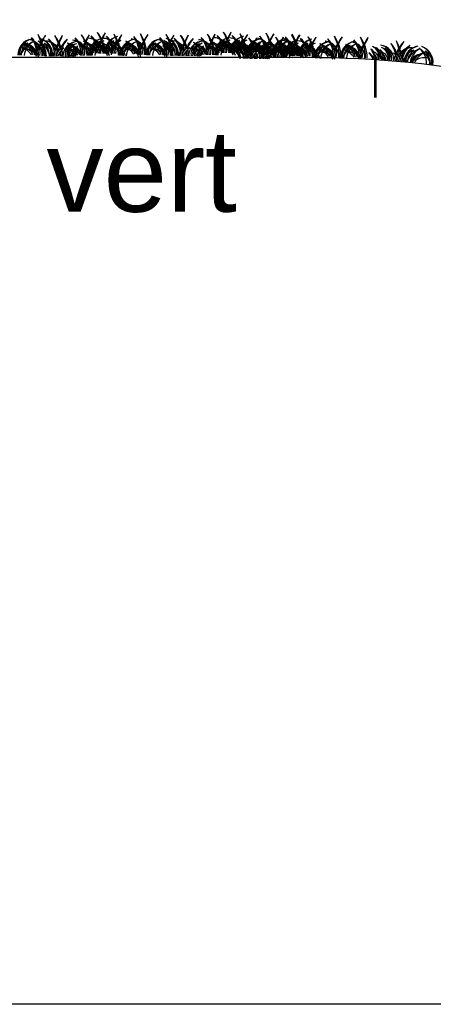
# Model space of a CAD drawing. Header units: centimetres. Extents: x -11246 to 29725, y -11714 to 13666.
# Tile 47 of 79: x 14289 to 14310, y 3570 to 3618. Entities that reach past the tile are written whole.
import ezdxf

# ---------------------------------------------------------------- set-up
doc = ezdxf.new("R2010")
doc.units = ezdxf.units.CM
doc.layers.add('0- Coupes', color=7, linetype='Continuous')
doc.styles.add('Arial_3', font='arial.ttf', dxfattribs={"height": 0.6})

msp = doc.modelspace()

# ---------------------------------------------------------------- linework, layer by layer
at = {"layer": '0- Coupes', "color": 97, "true_color": 0x279b30}
for p, q in [((14290.52456, 3617.07673), (14290.52456, 3617.07673)), ((14292.67914, 3617.08887), (14292.67914, 3617.08887)), ((14292.67914, 3617.08887), (14292.67914, 3617.08887)), ((14292.67914, 3617.08887), (14292.67914, 3617.08887)), ((14293.46421, 3617.18839), (14293.46421, 3617.18839)), ((14294.20726, 3617.17568), (14294.20726, 3617.17568)), ((14295.53345, 3617.11918), (14295.53345, 3617.11918)), ((14296.80464, 3617.0797), (14296.80464, 3617.0797)), ((14298.83976, 3617.11274), (14298.83976, 3617.11274)), ((14298.83976, 3617.11274), (14298.83976, 3617.11274)), ((14298.83976, 3617.11274), (14298.83976, 3617.11274)), ((14299.62483, 3617.21226), (14299.62483, 3617.21226)), ((14300.36788, 3617.19955), (14300.36788, 3617.19955)), ((14301.69407, 3617.14305), (14301.69407, 3617.14305)), ((14302.18273, 3616.96953), (14302.18273, 3616.96953)), ((14302.18273, 3616.96953), (14302.18273, 3616.96953)), ((14302.18273, 3616.96953), (14302.18273, 3616.96953)), ((14302.96526, 3617.10357), (14302.96526, 3617.10357)), ((14302.9678, 3617.06906), (14302.9678, 3617.06906)), ((14303.71085, 3617.05635), (14303.71085, 3617.05635)), ((14305.03705, 3616.99985), (14305.03705, 3616.99985)), ((14306.30824, 3616.96037), (14306.30824, 3616.96037))]:
    msp.add_line(p, q, dxfattribs=at)
at = {"layer": '0- Coupes', "color": 251, "linetype": 'Continuous', "lineweight": 53}
for p, q in [((14306.83899, 3616.39029), (14306.83899, 3616.39029)), ((14306.85319, 3614.37726), (14306.85319, 3616.24151))]:
    msp.add_line(p, q, dxfattribs=at)
at = {"layer": '0- Coupes', "flags": 128}
msp.add_lwpolyline([(14102.3117, 3617.26706), (14174.79265, 3616.92235), (14259.74378, 3616.35168), (14303.53576, 3616.35168, -0.04959294), (14313.38146, 3615.37272), (14324.90744, 3613.05777, 0.0722966), (14339.27071, 3612.28331), (14364.22484, 3614.54721), (14372.02918, 3616.36726), (14373.45851, 3616.37726), (14407.12699, 3618.19113), (14407.12699, 3570.02466), (14101.64393, 3570.02466)], format="xyb", dxfattribs=at)
at = {"layer": '0- Coupes', "color": 62, "true_color": 0xacc205}
for centre, radius, start, end in [((14288.69414, 3616.42804), 1.58987, 0.723758, 34.286244), ((14289.04541, 3616.42133), 1.3192, 0.880421, 43.156766), ((14290.89372, 3616.32503), 1.58987, 4.371948, 37.934435), ((14291.2447, 3616.34068), 1.3192, 4.528611, 46.804956), ((14290.89372, 3616.32503), 1.58987, 4.371948, 37.934435), ((14291.2447, 3616.34068), 1.3192, 4.528611, 46.804956), ((14290.89372, 3616.32503), 1.58987, 4.371948, 37.934435), ((14291.2447, 3616.34068), 1.3192, 4.528611, 46.804956), ((14291.67878, 3616.42455), 1.58987, 4.371948, 37.934435), ((14292.02977, 3616.4402), 1.3192, 4.528611, 46.804956), ((14292.42183, 3616.41184), 1.58987, 4.371948, 37.934435), ((14292.77281, 3616.42749), 1.3192, 4.528611, 46.804956), ((14293.70304, 3616.47049), 1.58987, 0.723758, 34.286244), ((14294.05431, 3616.46378), 1.3192, 0.880421, 43.156766), ((14294.97423, 3616.43101), 1.58987, 0.723758, 34.286244), ((14295.3255, 3616.4243), 1.3192, 0.880421, 43.156766), ((14297.05434, 3616.34889), 1.58987, 4.371948, 37.934435), ((14297.40532, 3616.36455), 1.3192, 4.528611, 46.804956), ((14297.05434, 3616.34889), 1.58987, 4.371948, 37.934435), ((14297.40532, 3616.36455), 1.3192, 4.528611, 46.804956), ((14297.05434, 3616.34889), 1.58987, 4.371948, 37.934435), ((14297.40532, 3616.36455), 1.3192, 4.528611, 46.804956), ((14297.8394, 3616.44842), 1.58987, 4.371948, 37.934435), ((14298.19039, 3616.46407), 1.3192, 4.528611, 46.804956), ((14298.58245, 3616.43571), 1.58987, 4.371948, 37.934435), ((14298.93343, 3616.45136), 1.3192, 4.528611, 46.804956), ((14299.86366, 3616.49436), 1.58987, 0.723758, 34.286244), ((14300.21493, 3616.48765), 1.3192, 0.880421, 43.156766), ((14301.13485, 3616.45488), 1.58987, 0.723758, 34.286244), ((14301.48612, 3616.44817), 1.3192, 0.880421, 43.156766), ((14289.97549, 3616.48958), 0.57572, 105.41795, 183.324145), ((14290.26813, 3616.41856), 0.76847, 125.449096, 177.794066), ((14290.68906, 3616.41226), 0.73159, 42.044824, 88.24154), ((14290.68798, 3616.52062), 0.62333, 33.094925, 87.837048), ((14290.68906, 3616.41226), 0.73159, 23.089948, 37.225608), ((14292.21197, 3616.53848), 0.47976, 109.678708, 189.919989), ((14292.46967, 3616.44622), 0.68682, 127.620998, 170.952222), ((14293.43968, 3616.50945), 0.57572, 109.06614, 186.972335), ((14293.43968, 3616.50945), 0.57572, 109.06614, 186.972335), ((14293.43968, 3616.50945), 0.57572, 109.06614, 186.972335), ((14293.73624, 3616.4572), 0.76847, 129.097286, 181.442256), ((14293.73624, 3616.4572), 0.76847, 129.097286, 181.442256), ((14293.73624, 3616.4572), 0.76847, 129.097286, 181.442256), ((14294.22474, 3616.60897), 0.57572, 109.06614, 186.972335), ((14294.52131, 3616.55672), 0.76847, 129.097286, 181.442256), ((14294.97382, 3616.4687), 0.57572, 105.41795, 183.324145), ((14295.26645, 3616.39768), 0.76847, 125.449096, 177.794066), ((14296.25558, 3616.49255), 0.57572, 105.41795, 183.324145), ((14296.54821, 3616.42153), 0.76847, 125.449096, 177.794066), ((14296.84968, 3616.43613), 0.73159, 42.044824, 88.24154), ((14296.8486, 3616.54449), 0.62333, 33.094925, 87.837048), ((14296.84968, 3616.43613), 0.73159, 23.089948, 37.225608), ((14298.37259, 3616.56235), 0.47976, 109.678708, 189.919989), ((14298.63029, 3616.47008), 0.68682, 127.620998, 170.952222), ((14299.6003, 3616.53332), 0.57572, 109.06614, 186.972335), ((14299.6003, 3616.53332), 0.57572, 109.06614, 186.972335), ((14299.6003, 3616.53332), 0.57572, 109.06614, 186.972335), ((14299.89686, 3616.48107), 0.76847, 129.097286, 181.442256), ((14299.89686, 3616.48107), 0.76847, 129.097286, 181.442256), ((14299.89686, 3616.48107), 0.76847, 129.097286, 181.442256), ((14300.38536, 3616.63284), 0.57572, 109.06614, 186.972335), ((14300.68193, 3616.58059), 0.76847, 129.097286, 181.442256), ((14300.19265, 3616.29292), 0.73159, 42.044824, 88.24154), ((14300.19157, 3616.40129), 0.62333, 33.094925, 87.837048), ((14301.13444, 3616.49256), 0.57572, 105.41795, 183.324145), ((14301.42707, 3616.42155), 0.76847, 125.449096, 177.794066), ((14301.71557, 3616.41915), 0.47976, 109.678708, 189.919989), ((14301.97327, 3616.32688), 0.68682, 127.620998, 170.952222), ((14300.39731, 3616.20569), 1.58987, 4.371948, 37.934435), ((14300.74829, 3616.22135), 1.3192, 4.528611, 46.804956), ((14300.39731, 3616.20569), 1.58987, 4.371948, 37.934435), ((14300.74829, 3616.22135), 1.3192, 4.528611, 46.804956), ((14300.39731, 3616.20569), 1.58987, 4.371948, 37.934435), ((14300.74829, 3616.22135), 1.3192, 4.528611, 46.804956), ((14302.4162, 3616.51642), 0.57572, 105.41795, 183.324145), ((14302.70883, 3616.4454), 0.76847, 125.449096, 177.794066), ((14302.94327, 3616.39012), 0.57572, 109.06614, 186.972335), ((14302.94327, 3616.39012), 0.57572, 109.06614, 186.972335), ((14302.94327, 3616.39012), 0.57572, 109.06614, 186.972335), ((14301.18238, 3616.30521), 1.58987, 4.371948, 37.934435), ((14301.53336, 3616.32087), 1.3192, 4.528611, 46.804956), ((14303.23983, 3616.33787), 0.76847, 129.097286, 181.442256), ((14303.23983, 3616.33787), 0.76847, 129.097286, 181.442256), ((14303.23983, 3616.33787), 0.76847, 129.097286, 181.442256), ((14303.72834, 3616.48964), 0.57572, 109.06614, 186.972335), ((14301.92542, 3616.2925), 1.58987, 4.371948, 37.934435), ((14302.27641, 3616.30816), 1.3192, 4.528611, 46.804956), ((14304.0249, 3616.43739), 0.76847, 129.097286, 181.442256), ((14304.47741, 3616.34936), 0.57572, 105.41795, 183.324145), ((14304.77005, 3616.27835), 0.76847, 125.449096, 177.794066), ((14303.20663, 3616.35116), 1.58987, 0.723758, 34.286244), ((14303.5579, 3616.34445), 1.3192, 0.880421, 43.156766), ((14305.75917, 3616.37321), 0.57572, 105.41795, 183.324145), ((14306.05181, 3616.3022), 0.76847, 125.449096, 177.794066), ((14304.47783, 3616.31168), 1.58987, 0.723758, 34.286244), ((14304.82909, 3616.30497), 1.3192, 0.880421, 43.156766), ((14306.45644, 3616.35024), 0.57536, 346.601347, 65.290931), ((14306.37924, 3616.22072), 0.72547, 54.381707, 64.028322), ((14290.68798, 3616.52062), 0.62333, 10.313804, 26.1457), ((14296.8486, 3616.54449), 0.62333, 10.313804, 26.1457), ((14300.19157, 3616.40129), 0.62333, 10.313804, 26.1457), ((14300.19265, 3616.29292), 0.73159, 23.089948, 37.225608), ((14306.61759, 3616.26614), 0.37953, 352.830448, 82.494935), ((14306.21428, 3616.05924), 0.73838, 12.883247, 52.168021), ((14307.09049, 3616.36293), 0.47976, 344.253195, 64.494476), ((14306.82475, 3616.2973), 0.68682, 3.220962, 46.552186), ((14308.59272, 3616.08275), 0.73159, 136.947576, 151.083236), ((14308.60479, 3616.19044), 0.62333, 148.027484, 163.85938), ((14308.59272, 3616.08275), 0.73159, 85.931644, 132.128359), ((14308.60479, 3616.19044), 0.62333, 86.336136, 141.078259), ((14309.03413, 3616.12573), 0.57572, 347.200849, 65.107044), ((14308.7338, 3616.10385), 0.76847, 352.730927, 45.075897)]:
    msp.add_arc(centre, radius, start, end, dxfattribs=at)
at = {"layer": '0- Coupes', "color": 97, "true_color": 0x25742c}
for centre, radius, start, end in [((14288.10823, 3616.36778), 2.4729, 1.340716, 26.182945), ((14288.65993, 3616.3567), 1.99882, 1.797133, 33.46563), ((14290.31282, 3616.2276), 2.4729, 4.988907, 29.831135), ((14290.86411, 3616.25165), 1.99882, 5.445323, 37.113821), ((14290.31282, 3616.2276), 2.4729, 4.988907, 29.831135), ((14290.86411, 3616.25165), 1.99882, 5.445323, 37.113821), ((14290.31282, 3616.2276), 2.4729, 4.988907, 29.831135), ((14290.86411, 3616.25165), 1.99882, 5.445323, 37.113821), ((14291.09789, 3616.32713), 2.4729, 4.988907, 29.831135), ((14291.64918, 3616.35117), 1.99882, 5.445323, 37.113821), ((14294.39342, 3616.57968), 0.80052, 102.082185, 182.83386), ((14294.38565, 3616.67906), 0.70184, 103.160058, 191.567494), ((14291.83536, 3616.38638), 2.4729, 1.340716, 26.182945), ((14292.38707, 3616.3753), 1.99882, 1.797133, 33.46563), ((14293.11712, 3616.41023), 2.4729, 1.340716, 26.182945), ((14293.66883, 3616.39915), 1.99882, 1.797133, 33.46563), ((14294.38832, 3616.37075), 2.4729, 1.340716, 26.182945), ((14294.94002, 3616.35967), 1.99882, 1.797133, 33.46563), ((14296.47344, 3616.25147), 2.4729, 4.988907, 29.831135), ((14297.02473, 3616.27552), 1.99882, 5.445323, 37.113821), ((14296.47344, 3616.25147), 2.4729, 4.988907, 29.831135), ((14297.02473, 3616.27552), 1.99882, 5.445323, 37.113821), ((14296.47344, 3616.25147), 2.4729, 4.988907, 29.831135), ((14297.02473, 3616.27552), 1.99882, 5.445323, 37.113821), ((14297.25851, 3616.35099), 2.4729, 4.988907, 29.831135), ((14297.8098, 3616.37504), 1.99882, 5.445323, 37.113821), ((14300.55404, 3616.60355), 0.80052, 102.082185, 182.83386), ((14300.54627, 3616.70292), 0.70184, 103.160058, 191.567494), ((14297.99598, 3616.41025), 2.4729, 1.340716, 26.182945), ((14298.54769, 3616.39917), 1.99882, 1.797133, 33.46563), ((14299.27774, 3616.4341), 2.4729, 1.340716, 26.182945), ((14299.82945, 3616.42302), 1.99882, 1.797133, 33.46563), ((14299.81641, 3616.10827), 2.4729, 4.988907, 29.831135), ((14300.3677, 3616.13232), 1.99882, 5.445323, 37.113821), ((14299.81641, 3616.10827), 2.4729, 4.988907, 29.831135), ((14300.3677, 3616.13232), 1.99882, 5.445323, 37.113821), ((14299.81641, 3616.10827), 2.4729, 4.988907, 29.831135), ((14300.3677, 3616.13232), 1.99882, 5.445323, 37.113821), ((14300.60148, 3616.20779), 2.4729, 4.988907, 29.831135), ((14301.15277, 3616.23184), 1.99882, 5.445323, 37.113821), ((14300.54894, 3616.39462), 2.4729, 1.340716, 26.182945), ((14301.10064, 3616.38353), 1.99882, 1.797133, 33.46563), ((14301.33896, 3616.26705), 2.4729, 1.340716, 26.182945), ((14301.89066, 3616.25597), 1.99882, 1.797133, 33.46563), ((14302.62072, 3616.2909), 2.4729, 1.340716, 26.182945), ((14303.17242, 3616.27982), 1.99882, 1.797133, 33.46563), ((14303.89191, 3616.25142), 2.4729, 1.340716, 26.182945), ((14304.44361, 3616.24033), 1.99882, 1.797133, 33.46563), ((14290.14196, 3616.44961), 0.80052, 98.433994, 179.185669), ((14290.14053, 3616.54928), 0.70184, 99.511868, 187.919303), ((14290.14199, 3616.23022), 0.6564, 26.462546, 77.497381), ((14290.10661, 3616.29548), 0.60232, 11.211478, 72.86195), ((14289.5844, 3616.28332), 1.58987, 4.371948, 37.934435), ((14289.93539, 3616.29897), 1.3192, 4.528611, 46.804956), ((14293.60836, 3616.48016), 0.80052, 102.082185, 182.83386), ((14293.60836, 3616.48016), 0.80052, 102.082185, 182.83386), ((14293.60836, 3616.48016), 0.80052, 102.082185, 182.83386), ((14293.60058, 3616.57953), 0.70184, 103.160058, 191.567494), ((14293.60058, 3616.57953), 0.70184, 103.160058, 191.567494), ((14293.60058, 3616.57953), 0.70184, 103.160058, 191.567494), ((14295.14029, 3616.42873), 0.80052, 98.433994, 179.185669), ((14295.13886, 3616.5284), 0.70184, 99.511868, 187.919303), ((14296.42205, 3616.45258), 0.80052, 98.433994, 179.185669), ((14296.42062, 3616.55225), 0.70184, 99.511868, 187.919303), ((14296.30261, 3616.25409), 0.6564, 26.462546, 77.497381), ((14296.26723, 3616.31935), 0.60232, 11.211478, 72.86195), ((14295.74502, 3616.30718), 1.58987, 4.371948, 37.934435), ((14296.09601, 3616.32284), 1.3192, 4.528611, 46.804956), ((14299.76898, 3616.50403), 0.80052, 102.082185, 182.83386), ((14299.76898, 3616.50403), 0.80052, 102.082185, 182.83386), ((14299.76898, 3616.50403), 0.80052, 102.082185, 182.83386), ((14299.7612, 3616.6034), 0.70184, 103.160058, 191.567494), ((14299.7612, 3616.6034), 0.70184, 103.160058, 191.567494), ((14299.7612, 3616.6034), 0.70184, 103.160058, 191.567494), ((14299.088, 3616.16398), 1.58987, 4.371948, 37.934435), ((14299.43898, 3616.17964), 1.3192, 4.528611, 46.804956), ((14301.30091, 3616.4526), 0.80052, 98.433994, 179.185669), ((14301.29948, 3616.55227), 0.70184, 99.511868, 187.919303), ((14302.58267, 3616.47645), 0.80052, 98.433994, 179.185669), ((14302.58124, 3616.57612), 0.70184, 99.511868, 187.919303), ((14303.11195, 3616.36083), 0.80052, 102.082185, 182.83386), ((14303.11195, 3616.36083), 0.80052, 102.082185, 182.83386), ((14303.11195, 3616.36083), 0.80052, 102.082185, 182.83386), ((14303.10418, 3616.4602), 0.70184, 103.160058, 191.567494), ((14303.10418, 3616.4602), 0.70184, 103.160058, 191.567494), ((14303.10418, 3616.4602), 0.70184, 103.160058, 191.567494), ((14303.89702, 3616.46035), 0.80052, 102.082185, 182.83386), ((14303.88925, 3616.55972), 0.70184, 103.160058, 191.567494), ((14304.64388, 3616.3094), 0.80052, 98.433994, 179.185669), ((14304.64245, 3616.40906), 0.70184, 99.511868, 187.919303), ((14305.92564, 3616.33325), 0.80052, 98.433994, 179.185669), ((14305.92421, 3616.43291), 0.70184, 99.511868, 187.919303), ((14306.64281, 3616.40089), 0.47976, 344.253195, 64.494476), ((14306.37707, 3616.33526), 0.68682, 3.220962, 46.552186), ((14309.33099, 3615.89353), 1.3192, 127.368228, 169.644573), ((14309.67858, 3615.84232), 1.58987, 136.238749, 169.801235), ((14308.86335, 3616.11371), 0.80052, 351.339324, 72.090999), ((14308.88117, 3616.21178), 0.70184, 342.60569, 71.013125), ((14289.69917, 3616.00612), 0.7294, 43.622005, 91.847503), ((14293.19468, 3616.0094), 0.7294, 47.270196, 95.495693), ((14293.19468, 3616.0094), 0.7294, 47.270196, 95.495693), ((14293.19468, 3616.0094), 0.7294, 47.270196, 95.495693), ((14293.95676, 3616.04521), 0.7294, 43.622005, 91.847503), ((14294.69749, 3615.98524), 0.7294, 43.622005, 91.847503), ((14295.97926, 3616.00909), 0.7294, 43.622005, 91.847503), ((14299.3553, 3616.03326), 0.7294, 47.270196, 95.495693), ((14299.3553, 3616.03326), 0.7294, 47.270196, 95.495693), ((14299.3553, 3616.03326), 0.7294, 47.270196, 95.495693), ((14299.64559, 3616.11089), 0.6564, 26.462546, 77.497381), ((14299.6102, 3616.17615), 0.60232, 11.211478, 72.86195), ((14300.11738, 3616.06907), 0.7294, 43.622005, 91.847503), ((14300.85811, 3616.00911), 0.7294, 43.622005, 91.847503), ((14302.13988, 3616.03296), 0.7294, 43.622005, 91.847503), ((14302.69827, 3615.89006), 0.7294, 47.270196, 95.495693), ((14302.69827, 3615.89006), 0.7294, 47.270196, 95.495693), ((14302.69827, 3615.89006), 0.7294, 47.270196, 95.495693), ((14303.46036, 3615.92587), 0.7294, 43.622005, 91.847503), ((14304.20109, 3615.86591), 0.7294, 43.622005, 91.847503), ((14305.48285, 3615.88976), 0.7294, 43.622005, 91.847503), ((14309.11847, 3615.84611), 0.6564, 96.675803, 147.710638), ((14309.16031, 3615.90744), 0.60232, 101.311233, 162.961706), ((14309.2271, 3615.60338), 0.7294, 78.677491, 126.902988)]:
    msp.add_arc(centre, radius, start, end, dxfattribs=at)
at = {"layer": '0- Coupes', "color": 97, "true_color": 0x279b30}
for centre, radius, start, end in [((14293.06638, 3615.7484), 2.90769, 144.684756, 151.742796), ((14293.77415, 3615.65876), 3.55296, 150.111395, 156.304927), ((14293.99102, 3615.88325), 2.90769, 148.332946, 156.414679), ((14294.70307, 3615.83884), 3.55296, 153.759586, 160.717185), ((14295.30033, 3615.92497), 2.90769, 148.332946, 155.390986), ((14295.30033, 3615.92497), 2.90769, 148.332946, 155.390986), ((14295.30033, 3615.92497), 2.90769, 148.332946, 155.390986), ((14296.01238, 3615.88055), 3.55296, 153.759586, 159.953117), ((14296.01238, 3615.88055), 3.55296, 153.759586, 159.953117), ((14296.01238, 3615.88055), 3.55296, 153.759586, 159.953117), ((14296.0854, 3616.02449), 2.90769, 148.332946, 155.390986), ((14296.79745, 3615.98007), 3.55296, 153.759586, 159.953117), ((14296.79351, 3615.767), 2.90769, 144.684756, 151.742796), ((14297.50129, 3615.67737), 3.55296, 150.111395, 156.304927), ((14298.07527, 3615.79085), 2.90769, 144.684756, 151.742796), ((14298.78305, 3615.70122), 3.55296, 150.111395, 156.304927), ((14299.34647, 3615.75137), 2.90769, 144.684756, 151.742796), ((14300.05424, 3615.66173), 3.55296, 150.111395, 156.304927), ((14300.15164, 3615.90712), 2.90769, 148.332946, 156.414679), ((14300.86369, 3615.8627), 3.55296, 153.759586, 160.717185), ((14301.46095, 3615.94883), 2.90769, 148.332946, 155.390986), ((14301.46095, 3615.94883), 2.90769, 148.332946, 155.390986), ((14301.46095, 3615.94883), 2.90769, 148.332946, 155.390986), ((14302.173, 3615.90442), 3.55296, 153.759586, 159.953117), ((14302.173, 3615.90442), 3.55296, 153.759586, 159.953117), ((14302.173, 3615.90442), 3.55296, 153.759586, 159.953117), ((14298.94406, 3616.57736), 0.73159, 42.044824, 88.24154), ((14298.94298, 3616.68572), 0.62333, 33.094925, 87.837048), ((14302.24602, 3616.04835), 2.90769, 148.332946, 155.390986), ((14302.95807, 3616.00394), 3.55296, 153.759586, 159.953117), ((14302.95413, 3615.79087), 2.90769, 144.684756, 151.742796), ((14303.66191, 3615.70123), 3.55296, 150.111395, 156.304927), ((14304.23589, 3615.81472), 2.90769, 144.684756, 151.742796), ((14304.94367, 3615.72508), 3.55296, 150.111395, 156.304927), ((14304.80393, 3615.80563), 2.90769, 148.332946, 155.390986), ((14304.80393, 3615.80563), 2.90769, 148.332946, 155.390986), ((14304.80393, 3615.80563), 2.90769, 148.332946, 155.390986), ((14305.51597, 3615.76121), 3.55296, 153.759586, 159.953117), ((14305.51597, 3615.76121), 3.55296, 153.759586, 159.953117), ((14305.51597, 3615.76121), 3.55296, 153.759586, 159.953117), ((14305.58899, 3615.90515), 2.90769, 148.332946, 155.390986), ((14305.50709, 3615.77524), 2.90769, 144.684756, 151.742796), ((14306.21486, 3615.6856), 3.55296, 150.111395, 156.304927), ((14306.30104, 3615.86074), 3.55296, 153.759586, 159.953117), ((14306.2971, 3615.64767), 2.90769, 144.684756, 151.742796), ((14307.00488, 3615.55803), 3.55296, 150.111395, 156.304927), ((14307.57887, 3615.67152), 2.90769, 144.684756, 151.742796), ((14308.28664, 3615.58188), 3.55296, 150.111395, 156.304927), ((14308.85006, 3615.63204), 2.90769, 144.684756, 151.742796), ((14309.55784, 3615.5424), 3.55296, 150.111395, 156.304927), ((14289.6676, 3616.30554), 0.6564, 22.814356, 73.84919), ((14289.63644, 3616.37292), 0.60232, 7.563288, 69.21376), ((14289.80477, 3616.48643), 0.73159, 38.396634, 84.593349), ((14289.81059, 3616.59464), 0.62333, 29.446735, 84.188857), ((14291.48546, 3616.2238), 1.3192, 139.805371, 153.47329), ((14291.83323, 3616.17392), 1.58987, 147.548306, 160.548028), ((14289.81059, 3616.59464), 0.62333, 345.549535, 22.49751), ((14289.80477, 3616.48643), 0.73159, 355.527877, 33.577417), ((14290.24754, 3616.47354), 0.80052, 355.206223, 75.957898), ((14290.2587, 3616.57259), 0.70184, 346.47259, 74.880025), ((14290.41712, 3616.49705), 0.57572, 351.067748, 68.973943), ((14290.11895, 3616.45497), 0.76847, 356.597827, 48.942797), ((14292.38306, 3616.2571), 1.3192, 145.043201, 157.12148), ((14292.7333, 3616.22945), 1.58987, 152.359863, 164.196219), ((14291.87299, 3616.26472), 0.6564, 26.462546, 77.497381), ((14291.83761, 3616.32998), 0.60232, 11.211478, 72.86195), ((14291.87299, 3616.26472), 0.6564, 26.462546, 77.497381), ((14291.83761, 3616.32998), 0.60232, 11.211478, 72.86195), ((14291.87299, 3616.26472), 0.6564, 26.462546, 77.497381), ((14291.83761, 3616.32998), 0.60232, 11.211478, 72.86195), ((14291.99837, 3616.45397), 0.73159, 42.044824, 88.24154), ((14291.99729, 3616.56233), 0.62333, 33.094925, 87.837048), ((14291.99837, 3616.45397), 0.73159, 42.044824, 88.24154), ((14291.99729, 3616.56233), 0.62333, 33.094925, 87.837048), ((14291.99837, 3616.45397), 0.73159, 42.044824, 88.24154), ((14291.99729, 3616.56233), 0.62333, 33.094925, 87.837048), ((14292.52536, 3616.1338), 0.7294, 47.270196, 95.495693), ((14292.36016, 3616.07653), 0.7891, 36.908382, 83.060396), ((14293.69237, 3616.29881), 1.3192, 143.453561, 157.12148), ((14293.69237, 3616.29881), 1.3192, 143.453561, 157.12148), ((14293.69237, 3616.29881), 1.3192, 143.453561, 157.12148), ((14294.04261, 3616.27116), 1.58987, 151.196496, 164.196219), ((14294.04261, 3616.27116), 1.58987, 151.196496, 164.196219), ((14294.04261, 3616.27116), 1.58987, 151.196496, 164.196219), ((14291.99729, 3616.56233), 0.62333, 349.197726, 26.1457), ((14291.99729, 3616.56233), 0.62333, 349.197726, 26.1457), ((14291.99729, 3616.56233), 0.62333, 349.197726, 26.1457), ((14291.99837, 3616.45397), 0.73159, 359.176068, 37.225608), ((14291.99837, 3616.45397), 0.73159, 359.176068, 37.225608), ((14291.99837, 3616.45397), 0.73159, 359.176068, 37.225608), ((14292.65806, 3616.36424), 0.6564, 26.462546, 77.497381), ((14292.62267, 3616.4295), 0.60232, 11.211478, 72.86195), ((14292.78344, 3616.55349), 0.73159, 42.044824, 88.24154), ((14292.78236, 3616.66185), 0.62333, 33.094925, 87.837048), ((14293.2684, 3616.12109), 0.7294, 47.270196, 95.495693), ((14293.1032, 3616.06382), 0.7891, 36.908382, 83.060396), ((14294.47744, 3616.39834), 1.3192, 143.453561, 157.12148), ((14294.82768, 3616.37069), 1.58987, 151.196496, 164.196219), ((14292.78236, 3616.66185), 0.62333, 349.197726, 26.1457), ((14292.78344, 3616.55349), 0.73159, 359.176068, 37.225608), ((14293.40111, 3616.35153), 0.6564, 26.462546, 77.497381), ((14293.36572, 3616.41679), 0.60232, 11.211478, 72.86195), ((14293.52648, 3616.54078), 0.73159, 42.044824, 88.24154), ((14293.52541, 3616.64914), 0.62333, 33.094925, 87.837048), ((14295.22048, 3616.38563), 1.3192, 143.453561, 157.12148), ((14295.57073, 3616.35798), 1.58987, 151.196496, 164.196219), ((14293.52541, 3616.64914), 0.62333, 349.197726, 26.1457), ((14293.5319, 3616.50504), 0.73159, 355.527877, 33.577417), ((14294.5294, 3616.12646), 0.7294, 43.622005, 91.847503), ((14294.36089, 3616.07983), 0.7891, 33.260191, 79.412205), ((14294.6765, 3616.348), 0.6564, 22.814356, 73.84919), ((14294.64533, 3616.41538), 0.60232, 7.563288, 69.21376), ((14294.81366, 3616.52889), 0.73159, 38.396634, 84.593349), ((14294.81948, 3616.6371), 0.62333, 29.446735, 84.188857), ((14296.49436, 3616.26626), 1.3192, 139.805371, 153.47329), ((14296.84213, 3616.21638), 1.58987, 147.548306, 160.548028), ((14294.81948, 3616.6371), 0.62333, 345.549535, 22.49751), ((14294.81366, 3616.52889), 0.73159, 355.527877, 33.577417), ((14295.94769, 3616.30852), 0.6564, 22.814356, 73.84919), ((14295.91653, 3616.3759), 0.60232, 7.563288, 69.21376), ((14296.08485, 3616.4894), 0.73159, 38.396634, 84.593349), ((14296.09068, 3616.59762), 0.62333, 29.446735, 84.188857), ((14297.76555, 3616.22677), 1.3192, 139.805371, 153.47329), ((14296.40816, 3616.49741), 0.80052, 355.206223, 75.957898), ((14296.41932, 3616.59646), 0.70184, 346.47259, 74.880025), ((14298.11332, 3616.17689), 1.58987, 147.548306, 160.548028), ((14296.09068, 3616.59762), 0.62333, 345.549535, 22.49751), ((14296.08485, 3616.4894), 0.73159, 355.527877, 33.577417), ((14296.57774, 3616.52091), 0.57572, 351.067748, 68.973943), ((14296.27957, 3616.47884), 0.76847, 356.597827, 48.942797), ((14298.54368, 3616.28097), 1.3192, 145.043201, 157.12148), ((14298.89392, 3616.25332), 1.58987, 152.359863, 164.196219), ((14298.03361, 3616.28859), 0.6564, 26.462546, 77.497381), ((14297.99823, 3616.35385), 0.60232, 11.211478, 72.86195), ((14298.03361, 3616.28859), 0.6564, 26.462546, 77.497381), ((14297.99823, 3616.35385), 0.60232, 11.211478, 72.86195), ((14298.03361, 3616.28859), 0.6564, 26.462546, 77.497381), ((14297.99823, 3616.35385), 0.60232, 11.211478, 72.86195), ((14298.15899, 3616.47784), 0.73159, 42.044824, 88.24154), ((14298.15791, 3616.5862), 0.62333, 33.094925, 87.837048), ((14298.15899, 3616.47784), 0.73159, 42.044824, 88.24154), ((14298.15791, 3616.5862), 0.62333, 33.094925, 87.837048), ((14298.15899, 3616.47784), 0.73159, 42.044824, 88.24154), ((14298.15791, 3616.5862), 0.62333, 33.094925, 87.837048), ((14298.68598, 3616.15766), 0.7294, 47.270196, 95.495693), ((14298.52078, 3616.1004), 0.7891, 36.908382, 83.060396), ((14299.85299, 3616.32268), 1.3192, 143.453561, 157.12148), ((14299.85299, 3616.32268), 1.3192, 143.453561, 157.12148), ((14299.85299, 3616.32268), 1.3192, 143.453561, 157.12148), ((14300.20323, 3616.29503), 1.58987, 151.196496, 164.196219), ((14300.20323, 3616.29503), 1.58987, 151.196496, 164.196219), ((14300.20323, 3616.29503), 1.58987, 151.196496, 164.196219), ((14298.15791, 3616.5862), 0.62333, 349.197726, 26.1457), ((14298.15791, 3616.5862), 0.62333, 349.197726, 26.1457), ((14298.15791, 3616.5862), 0.62333, 349.197726, 26.1457), ((14298.15899, 3616.47784), 0.73159, 359.176068, 37.225608), ((14298.15899, 3616.47784), 0.73159, 359.176068, 37.225608), ((14298.15899, 3616.47784), 0.73159, 359.176068, 37.225608), ((14298.81868, 3616.38811), 0.6564, 26.462546, 77.497381), ((14298.78329, 3616.45337), 0.60232, 11.211478, 72.86195), ((14299.42902, 3616.14495), 0.7294, 47.270196, 95.495693), ((14299.26382, 3616.08769), 0.7891, 36.908382, 83.060396), ((14300.63806, 3616.4222), 1.3192, 143.453561, 157.12148), ((14300.9883, 3616.39455), 1.58987, 151.196496, 164.196219), ((14298.94298, 3616.68572), 0.62333, 349.197726, 26.1457), ((14298.94406, 3616.57736), 0.73159, 359.176068, 37.225608), ((14299.56173, 3616.3754), 0.6564, 26.462546, 77.497381), ((14299.52634, 3616.44066), 0.60232, 11.211478, 72.86195), ((14299.6871, 3616.56465), 0.73159, 42.044824, 88.24154), ((14299.68603, 3616.67301), 0.62333, 33.094925, 87.837048), ((14299.75113, 3616.35421), 0.80052, 355.206223, 75.957898), ((14299.7623, 3616.45326), 0.70184, 346.47259, 74.880025), ((14299.92072, 3616.37771), 0.57572, 351.067748, 68.973943), ((14299.62254, 3616.33563), 0.76847, 356.597827, 48.942797), ((14301.3811, 3616.40949), 1.3192, 143.453561, 157.12148), ((14301.73135, 3616.38184), 1.58987, 151.196496, 164.196219), ((14299.68603, 3616.67301), 0.62333, 349.197726, 26.1457), ((14299.69252, 3616.5289), 0.73159, 355.527877, 33.577417), ((14300.69002, 3616.15033), 0.7294, 43.622005, 91.847503), ((14300.52151, 3616.1037), 0.7891, 33.260191, 79.412205), ((14301.88665, 3616.13777), 1.3192, 145.043201, 157.12148), ((14302.23689, 3616.11012), 1.58987, 152.359863, 164.196219), ((14303.49461, 3615.76392), 2.90769, 148.332946, 156.414679), ((14304.20666, 3615.7195), 3.55296, 153.759586, 160.717185), ((14300.83712, 3616.37187), 0.6564, 22.814356, 73.84919), ((14300.80595, 3616.43925), 0.60232, 7.563288, 69.21376), ((14300.97428, 3616.55275), 0.73159, 38.396634, 84.593349), ((14300.9801, 3616.66097), 0.62333, 29.446735, 84.188857), ((14302.65498, 3616.29012), 1.3192, 139.805371, 153.47329), ((14303.00275, 3616.24024), 1.58987, 147.548306, 160.548028), ((14301.50196, 3616.33464), 0.73159, 42.044824, 88.24154), ((14301.50089, 3616.443), 0.62333, 33.094925, 87.837048), ((14301.50196, 3616.33464), 0.73159, 42.044824, 88.24154), ((14301.50089, 3616.443), 0.62333, 33.094925, 87.837048), ((14301.50196, 3616.33464), 0.73159, 42.044824, 88.24154), ((14301.50089, 3616.443), 0.62333, 33.094925, 87.837048), ((14300.9801, 3616.66097), 0.62333, 345.549535, 22.49751), ((14300.97428, 3616.55275), 0.73159, 355.527877, 33.577417), ((14301.96121, 3616.11085), 0.7294, 43.622005, 91.847503), ((14301.7927, 3616.06421), 0.7891, 33.260191, 79.412205), ((14303.19596, 3616.17948), 1.3192, 143.453561, 157.12148), ((14303.19596, 3616.17948), 1.3192, 143.453561, 157.12148), ((14303.19596, 3616.17948), 1.3192, 143.453561, 157.12148), ((14303.5462, 3616.15183), 1.58987, 151.196496, 164.196219), ((14303.5462, 3616.15183), 1.58987, 151.196496, 164.196219), ((14303.5462, 3616.15183), 1.58987, 151.196496, 164.196219), ((14302.10831, 3616.33238), 0.6564, 22.814356, 73.84919), ((14302.07715, 3616.39976), 0.60232, 7.563288, 69.21376), ((14302.16165, 3616.24491), 0.6564, 26.462546, 77.497381), ((14302.12627, 3616.31017), 0.60232, 11.211478, 72.86195), ((14302.28703, 3616.43416), 0.73159, 42.044824, 88.24154), ((14302.28596, 3616.54252), 0.62333, 33.094925, 87.837048), ((14302.24547, 3616.51327), 0.73159, 38.396634, 84.593349), ((14302.2513, 3616.62148), 0.62333, 29.446735, 84.188857), ((14303.92617, 3616.25064), 1.3192, 139.805371, 153.47329), ((14303.98103, 3616.279), 1.3192, 143.453561, 157.12148), ((14304.27394, 3616.20076), 1.58987, 147.548306, 160.548028), ((14304.33127, 3616.25135), 1.58987, 151.196496, 164.196219), ((14302.2513, 3616.62148), 0.62333, 345.549535, 22.49751), ((14302.24547, 3616.51327), 0.73159, 355.527877, 33.577417), ((14302.28703, 3616.43416), 0.73159, 359.176068, 37.225608), ((14302.9047, 3616.2322), 0.6564, 26.462546, 77.497381), ((14302.86931, 3616.29746), 0.60232, 11.211478, 72.86195), ((14303.03008, 3616.42145), 0.73159, 42.044824, 88.24154), ((14303.029, 3616.52981), 0.62333, 33.094925, 87.837048), ((14304.72407, 3616.26629), 1.3192, 143.453561, 157.12148), ((14305.07432, 3616.23864), 1.58987, 151.196496, 164.196219), ((14304.18009, 3616.22866), 0.6564, 22.814356, 73.84919), ((14304.14893, 3616.29604), 0.60232, 7.563288, 69.21376), ((14304.31726, 3616.40955), 0.73159, 38.396634, 84.593349), ((14304.32308, 3616.51776), 0.62333, 29.446735, 84.188857), ((14305.99795, 3616.14692), 1.3192, 139.805371, 153.47329), ((14306.34572, 3616.09704), 1.58987, 147.548306, 160.548028), ((14305.58845, 3616.37007), 0.73159, 38.396634, 84.593349), ((14305.59427, 3616.47828), 0.62333, 29.446735, 84.188857), ((14307.26914, 3616.10744), 1.3192, 139.805371, 153.47329), ((14307.61691, 3616.05756), 1.58987, 147.548306, 160.548028), ((14304.54123, 3615.9198), 3.55296, 13.455999, 20.413598), ((14305.25411, 3615.8917), 2.90769, 17.758504, 25.840237), ((14309.03818, 3616.09889), 0.80052, 98.215285, 178.96696), ((14309.03713, 3616.19856), 0.70184, 99.293159, 187.700594), ((14289.5205, 3616.08401), 0.7294, 43.622005, 91.847503), ((14289.35199, 3616.03737), 0.7891, 33.260191, 79.412205), ((14292.08149, 3616.15383), 1.58987, 161.784596, 170.019944), ((14292.38306, 3616.2571), 1.3192, 162.046703, 173.511472), ((14291.61059, 3616.41235), 0.37953, 91.678249, 181.342736), ((14291.99082, 3616.16557), 0.73838, 122.005163, 161.289937), ((14290.68906, 3616.41226), 0.73159, 359.057212, 15.063837), ((14292.63209, 3616.25284), 1.3192, 157.854922, 158.822974), ((14292.98233, 3616.22519), 1.58987, 165.432787, 173.668135), ((14291.74029, 3616.03427), 0.7294, 47.270196, 95.495693), ((14291.74029, 3616.03427), 0.7294, 47.270196, 95.495693), ((14291.74029, 3616.03427), 0.7294, 47.270196, 95.495693), ((14291.57509, 3615.97701), 0.7891, 36.908382, 83.060396), ((14291.57509, 3615.97701), 0.7891, 36.908382, 83.060396), ((14291.57509, 3615.97701), 0.7891, 36.908382, 83.060396), ((14292.71375, 3615.96788), 0.80797, 116.13405, 148.512722), ((14292.78312, 3616.10106), 0.72906, 125.682708, 156.790646), ((14294.29164, 3616.2669), 1.58987, 165.432787, 173.668135), ((14294.29164, 3616.2669), 1.58987, 165.432787, 173.668135), ((14294.29164, 3616.2669), 1.58987, 165.432787, 173.668135), ((14295.07671, 3616.36643), 1.58987, 165.432787, 173.668135), ((14295.80862, 3616.17243), 1.58987, 161.784596, 170.019944), ((14297.09039, 3616.19628), 1.58987, 161.784596, 170.019944), ((14295.80059, 3616.08698), 0.7294, 43.622005, 91.847503), ((14295.63208, 3616.04035), 0.7891, 33.260191, 79.412205), ((14298.36158, 3616.1568), 1.58987, 161.784596, 170.019944), ((14298.54368, 3616.28097), 1.3192, 162.046703, 173.511472), ((14297.77121, 3616.43622), 0.37953, 91.678249, 181.342736), ((14298.15144, 3616.18944), 0.73838, 122.005163, 161.289937), ((14296.84968, 3616.43613), 0.73159, 359.057212, 15.063837), ((14298.79271, 3616.27671), 1.3192, 157.854922, 158.822974), ((14299.14295, 3616.24906), 1.58987, 165.432787, 173.668135), ((14297.90091, 3616.05814), 0.7294, 47.270196, 95.495693), ((14297.90091, 3616.05814), 0.7294, 47.270196, 95.495693), ((14297.90091, 3616.05814), 0.7294, 47.270196, 95.495693), ((14297.73571, 3616.00088), 0.7891, 36.908382, 83.060396), ((14297.73571, 3616.00088), 0.7891, 36.908382, 83.060396), ((14297.73571, 3616.00088), 0.7891, 36.908382, 83.060396), ((14298.87437, 3615.99174), 0.80797, 116.13405, 148.512722), ((14298.94374, 3616.12493), 0.72906, 125.682708, 156.790646), ((14300.45226, 3616.29077), 1.58987, 165.432787, 173.668135), ((14300.45226, 3616.29077), 1.58987, 165.432787, 173.668135), ((14300.45226, 3616.29077), 1.58987, 165.432787, 173.668135), ((14301.23733, 3616.39029), 1.58987, 165.432787, 173.668135), ((14301.96924, 3616.1963), 1.58987, 161.784596, 170.019944), ((14301.88665, 3616.13777), 1.3192, 162.046703, 173.511472), ((14301.11419, 3616.29302), 0.37953, 91.678249, 181.342736), ((14301.49441, 3616.04624), 0.73838, 122.005163, 161.289937), ((14300.19265, 3616.29292), 0.73159, 359.057212, 15.063837), ((14302.13568, 3616.13351), 1.3192, 157.854922, 158.822974), ((14302.48592, 3616.10586), 1.58987, 165.432787, 173.668135), ((14301.24388, 3615.91494), 0.7294, 47.270196, 95.495693), ((14301.24388, 3615.91494), 0.7294, 47.270196, 95.495693), ((14301.24388, 3615.91494), 0.7294, 47.270196, 95.495693), ((14301.07868, 3615.85768), 0.7891, 36.908382, 83.060396), ((14301.07868, 3615.85768), 0.7891, 36.908382, 83.060396), ((14301.07868, 3615.85768), 0.7891, 36.908382, 83.060396), ((14301.37659, 3616.14539), 0.6564, 26.462546, 77.497381), ((14301.3412, 3616.21065), 0.60232, 11.211478, 72.86195), ((14301.37659, 3616.14539), 0.6564, 26.462546, 77.497381), ((14301.3412, 3616.21065), 0.60232, 11.211478, 72.86195), ((14301.37659, 3616.14539), 0.6564, 26.462546, 77.497381), ((14301.3412, 3616.21065), 0.60232, 11.211478, 72.86195), ((14302.21734, 3615.84854), 0.80797, 116.13405, 148.512722), ((14302.28671, 3615.98173), 0.72906, 125.682708, 156.790646), ((14303.25101, 3616.22015), 1.58987, 161.784596, 170.019944), ((14302.02895, 3616.01446), 0.7294, 47.270196, 95.495693), ((14301.86375, 3615.9572), 0.7891, 36.908382, 83.060396), ((14301.50089, 3616.443), 0.62333, 349.197726, 26.1457), ((14301.50089, 3616.443), 0.62333, 349.197726, 26.1457), ((14301.50089, 3616.443), 0.62333, 349.197726, 26.1457), ((14301.50196, 3616.33464), 0.73159, 359.176068, 37.225608), ((14301.50196, 3616.33464), 0.73159, 359.176068, 37.225608), ((14301.50196, 3616.33464), 0.73159, 359.176068, 37.225608), ((14303.79524, 3616.14757), 1.58987, 165.432787, 173.668135), ((14303.79524, 3616.14757), 1.58987, 165.432787, 173.668135), ((14303.79524, 3616.14757), 1.58987, 165.432787, 173.668135), ((14302.77199, 3616.00175), 0.7294, 47.270196, 95.495693), ((14302.6068, 3615.94449), 0.7891, 36.908382, 83.060396), ((14302.28596, 3616.54252), 0.62333, 349.197726, 26.1457), ((14304.5222, 3616.18066), 1.58987, 161.784596, 170.019944), ((14304.58031, 3616.24709), 1.58987, 165.432787, 173.668135), ((14303.029, 3616.52981), 0.62333, 349.197726, 26.1457), ((14303.03549, 3616.3857), 0.73159, 355.527877, 33.577417), ((14305.31222, 3616.0531), 1.58987, 161.784596, 170.019944), ((14304.03299, 3616.00713), 0.7294, 43.622005, 91.847503), ((14303.86448, 3615.96049), 0.7891, 33.260191, 79.412205), ((14304.32308, 3616.51776), 0.62333, 345.549535, 22.49751), ((14304.31726, 3616.40955), 0.73159, 355.527877, 33.577417), ((14306.59398, 3616.07695), 1.58987, 161.784596, 170.019944), ((14305.30418, 3615.96765), 0.7294, 43.622005, 91.847503), ((14305.13568, 3615.92101), 0.7891, 33.260191, 79.412205), ((14305.45128, 3616.18918), 0.6564, 22.814356, 73.84919), ((14305.42012, 3616.25656), 0.60232, 7.563288, 69.21376), ((14305.59427, 3616.47828), 0.62333, 345.549535, 22.49751), ((14305.58845, 3616.37007), 0.73159, 355.527877, 33.577417), ((14307.86517, 3616.03746), 1.58987, 161.784596, 170.019944), ((14306.08569, 3615.88417), 0.80797, 25.660462, 58.039134), ((14306.03021, 3616.02371), 0.72906, 17.382538, 48.490476), ((14306.53337, 3615.84621), 0.80797, 25.660462, 58.039134), ((14306.47788, 3615.98575), 0.72906, 17.382538, 48.490476), ((14307.27264, 3615.96949), 0.73838, 12.883247, 52.168021), ((14307.67595, 3616.1764), 0.37953, 352.830448, 82.494935), ((14306.2923, 3616.12947), 1.58987, 0.505049, 8.740397), ((14308.59272, 3616.08275), 0.73159, 159.109347, 175.115972), ((14306.64354, 3616.12142), 1.3192, 15.35021, 16.318261), ((14306.54048, 3616.10842), 1.58987, 9.976965, 21.813321), ((14306.89172, 3616.10037), 1.3192, 17.051704, 29.129982), ((14306.89172, 3616.10037), 1.3192, 0.661712, 12.126481), ((14308.87186, 3616.13949), 0.57572, 105.199241, 183.105436), ((14309.16422, 3616.06736), 0.76847, 125.230387, 177.575357)]:
    msp.add_arc(centre, radius, start, end, dxfattribs=at)
at = {"layer": '0- Coupes', "color": 84, "true_color": 0x2aaf18}
for centre, radius, start, end in [((14289.00351, 3616.18589), 2.4729, 12.879623, 29.831135), ((14289.5548, 3616.20994), 1.99882, 16.172014, 37.113821), ((14295.16413, 3616.20976), 2.4729, 12.879623, 29.831135), ((14295.71542, 3616.2338), 1.99882, 16.172014, 37.113821), ((14290.56434, 3616.04744), 1.16695, 111.997687, 159.786476), ((14290.54181, 3616.32928), 0.90118, 117.389481, 173.182412), ((14289.78788, 3616.11457), 1.16695, 14.605417, 62.394206), ((14289.83785, 3616.39286), 0.90118, 1.209481, 57.002412), ((14292.45588, 3616.33248), 0.72547, 110.144862, 175.066328), ((14292.39224, 3616.46917), 0.57536, 108.882253, 187.571837), ((14292.56698, 3616.35495), 0.60838, 118.750376, 137.389312), ((14292.73246, 3616.35565), 0.70258, 130.695327, 144.264668), ((14294.05546, 3616.10568), 1.16695, 115.645877, 163.434666), ((14294.05546, 3616.10568), 1.16695, 115.645877, 163.434666), ((14294.05546, 3616.10568), 1.16695, 115.645877, 163.434666), ((14294.01505, 3616.38552), 0.90118, 121.037671, 176.830602), ((14294.01505, 3616.38552), 0.90118, 121.037671, 176.830602), ((14294.01505, 3616.38552), 0.90118, 121.037671, 176.830602), ((14294.82194, 3616.08653), 1.16695, 111.997687, 159.786476), ((14294.79941, 3616.36836), 0.90118, 117.389481, 173.182412), ((14295.56267, 3616.02656), 1.16695, 111.997687, 159.786476), ((14295.54014, 3616.3084), 0.90118, 117.389481, 173.182412), ((14296.84443, 3616.05041), 1.16695, 111.997687, 159.786476), ((14296.8219, 3616.33225), 0.90118, 117.389481, 173.182412), ((14295.9485, 3616.13844), 1.16695, 14.605417, 62.394206), ((14295.99847, 3616.41673), 0.90118, 1.209481, 57.002412), ((14298.6165, 3616.35635), 0.72547, 110.144862, 175.066328), ((14298.55286, 3616.49304), 0.57536, 108.882253, 187.571837), ((14298.7276, 3616.37882), 0.60838, 118.750376, 137.389312), ((14298.89308, 3616.37951), 0.70258, 130.695327, 144.264668), ((14300.21608, 3616.12955), 1.16695, 115.645877, 163.434666), ((14300.21608, 3616.12955), 1.16695, 115.645877, 163.434666), ((14300.21608, 3616.12955), 1.16695, 115.645877, 163.434666), ((14300.17567, 3616.40938), 0.90118, 121.037671, 176.830602), ((14300.17567, 3616.40938), 0.90118, 121.037671, 176.830602), ((14300.17567, 3616.40938), 0.90118, 121.037671, 176.830602), ((14299.29148, 3615.99524), 1.16695, 14.605417, 62.394206), ((14299.34144, 3616.27353), 0.90118, 1.209481, 57.002412), ((14300.98256, 3616.1104), 1.16695, 111.997687, 159.786476), ((14300.96003, 3616.39223), 0.90118, 117.389481, 173.182412), ((14301.72329, 3616.05043), 1.16695, 111.997687, 159.786476), ((14298.5071, 3616.06656), 2.4729, 12.879623, 29.831135), ((14299.05839, 3616.0906), 1.99882, 16.172014, 37.113821), ((14301.70076, 3616.33227), 0.90118, 117.389481, 173.182412), ((14301.95948, 3616.21315), 0.72547, 110.144862, 175.066328), ((14301.89583, 3616.34984), 0.57536, 108.882253, 187.571837), ((14303.00505, 3616.07428), 1.16695, 111.997687, 159.786476), ((14302.98252, 3616.35612), 0.90118, 117.389481, 173.182412), ((14303.55906, 3615.98635), 1.16695, 115.645877, 163.434666), ((14303.55906, 3615.98635), 1.16695, 115.645877, 163.434666), ((14303.55906, 3615.98635), 1.16695, 115.645877, 163.434666), ((14303.51864, 3616.26618), 0.90118, 121.037671, 176.830602), ((14303.51864, 3616.26618), 0.90118, 121.037671, 176.830602), ((14303.51864, 3616.26618), 0.90118, 121.037671, 176.830602), ((14304.32553, 3615.96719), 1.16695, 111.997687, 159.786476), ((14304.303, 3616.24903), 0.90118, 117.389481, 173.182412), ((14305.06626, 3615.90723), 1.16695, 111.997687, 159.786476), ((14305.04373, 3616.18907), 0.90118, 117.389481, 173.182412), ((14306.34802, 3615.93108), 1.16695, 111.997687, 159.786476), ((14306.32549, 3616.21292), 0.90118, 117.389481, 173.182412), ((14306.90412, 3616.31228), 0.57536, 346.601347, 65.290931), ((14306.82692, 3616.18275), 0.72547, 359.106856, 64.028322), ((14309.70058, 3615.76632), 1.99882, 137.059363, 158.00117), ((14310.24658, 3615.68643), 2.4729, 144.342048, 161.293561), ((14289.89203, 3616.27805), 1.58987, 4.371948, 13.669794), ((14290.24302, 3616.29371), 1.3192, 4.528611, 18.484459), ((14292.3587, 3616.37792), 0.38276, 153.642528, 178.084324), ((14292.85628, 3616.32418), 0.81395, 151.559934, 172.74988), ((14296.05265, 3616.30192), 1.58987, 4.371948, 13.669794), ((14296.40364, 3616.31758), 1.3192, 4.528611, 18.484459), ((14298.51932, 3616.40179), 0.38276, 153.642528, 178.084324), ((14299.0169, 3616.34805), 0.81395, 151.559934, 172.74988), ((14299.39562, 3616.15872), 1.58987, 4.371948, 13.669794), ((14299.74661, 3616.17437), 1.3192, 4.528611, 18.484459), ((14301.8623, 3616.25859), 0.38276, 153.642528, 178.084324), ((14302.35987, 3616.20484), 0.81395, 151.559934, 172.74988), ((14302.07057, 3616.23562), 0.60838, 118.750376, 137.389312), ((14302.23605, 3616.23631), 0.70258, 130.695327, 144.264668), ((14306.71868, 3616.21639), 0.60838, 36.783872, 55.422808), ((14306.55413, 3616.23388), 0.70258, 29.908515, 43.477857), ((14306.42775, 3616.21514), 0.81395, 1.423303, 22.61325), ((14306.92821, 3616.21809), 0.38276, 356.08886, 20.530656), ((14309.02442, 3615.91953), 1.3192, 155.688725, 169.644573), ((14309.372, 3615.86832), 1.58987, 160.50339, 169.801235), ((14309.45901, 3615.69511), 1.16695, 111.778978, 159.567767), ((14309.43756, 3615.97703), 0.90118, 117.170772, 172.963703), ((14308.38053, 3615.78656), 1.16695, 10.738518, 58.527307), ((14308.44915, 3616.06085), 0.90118, 357.342581, 53.135513)]:
    msp.add_arc(centre, radius, start, end, dxfattribs=at)
at = {"layer": '0- Coupes', "color": 99, "true_color": 0x1a511e}
for centre, radius, start, end in [((14289.28697, 3616.23328), 0.91811, 14.086718, 69.049528), ((14289.05641, 3616.19514), 1.05561, 14.804751, 58.035275), ((14289.46564, 3616.15539), 0.91811, 14.086718, 69.049528), ((14289.23508, 3616.11725), 1.05561, 14.804751, 58.035275), ((14292.63209, 3616.25284), 1.3192, 131.235127, 153.928766), ((14292.98233, 3616.22519), 1.58987, 140.105649, 160.767332), ((14292.27061, 3616.38521), 0.73159, 89.798543, 178.982871), ((14292.27539, 3616.49347), 0.62333, 90.203035, 188.983962), ((14291.49773, 3616.16838), 0.91811, 17.734909, 72.697718), ((14291.27007, 3616.11565), 1.05561, 18.452941, 61.683465), ((14291.49773, 3616.16838), 0.91811, 17.734909, 72.697718), ((14291.27007, 3616.11565), 1.05561, 18.452941, 61.683465), ((14291.49773, 3616.16838), 0.91811, 17.734909, 72.697718), ((14291.27007, 3616.11565), 1.05561, 18.452941, 61.683465), ((14292.2828, 3616.2679), 0.91811, 17.734909, 72.697718), ((14292.05514, 3616.21517), 1.05561, 18.452941, 61.683465), ((14292.95212, 3616.14351), 0.91811, 17.734909, 72.697718), ((14292.72446, 3616.09077), 1.05561, 18.452941, 61.683465), ((14292.95212, 3616.14351), 0.91811, 17.734909, 72.697718), ((14292.72446, 3616.09077), 1.05561, 18.452941, 61.683465), ((14292.95212, 3616.14351), 0.91811, 17.734909, 72.697718), ((14292.72446, 3616.09077), 1.05561, 18.452941, 61.683465), ((14293.02585, 3616.25519), 0.91811, 17.734909, 72.697718), ((14292.79818, 3616.20246), 1.05561, 18.452941, 61.683465), ((14293.72324, 3616.19448), 0.91811, 14.086718, 69.049528), ((14293.49268, 3616.15634), 1.05561, 14.804751, 58.035275), ((14294.29587, 3616.27573), 0.91811, 14.086718, 69.049528), ((14294.06531, 3616.23759), 1.05561, 14.804751, 58.035275), ((14294.46397, 3616.13451), 0.91811, 14.086718, 69.049528), ((14294.23341, 3616.09637), 1.05561, 14.804751, 58.035275), ((14295.56706, 3616.23625), 0.91811, 14.086718, 69.049528), ((14295.3365, 3616.19811), 1.05561, 14.804751, 58.035275), ((14295.74573, 3616.15836), 0.91811, 14.086718, 69.049528), ((14295.51517, 3616.12022), 1.05561, 14.804751, 58.035275), ((14298.79271, 3616.27671), 1.3192, 131.235127, 153.928766), ((14299.14295, 3616.24906), 1.58987, 140.105649, 160.767332), ((14298.43123, 3616.40907), 0.73159, 89.798543, 178.982871), ((14298.43601, 3616.51733), 0.62333, 90.203035, 188.983962), ((14297.65835, 3616.19225), 0.91811, 17.734909, 72.697718), ((14297.43069, 3616.13951), 1.05561, 18.452941, 61.683465), ((14297.65835, 3616.19225), 0.91811, 17.734909, 72.697718), ((14297.43069, 3616.13951), 1.05561, 18.452941, 61.683465), ((14297.65835, 3616.19225), 0.91811, 17.734909, 72.697718), ((14297.43069, 3616.13951), 1.05561, 18.452941, 61.683465), ((14298.44342, 3616.29177), 0.91811, 17.734909, 72.697718), ((14298.21576, 3616.23904), 1.05561, 18.452941, 61.683465), ((14299.11274, 3616.16737), 0.91811, 17.734909, 72.697718), ((14298.88508, 3616.11464), 1.05561, 18.452941, 61.683465), ((14299.11274, 3616.16737), 0.91811, 17.734909, 72.697718), ((14298.88508, 3616.11464), 1.05561, 18.452941, 61.683465), ((14299.11274, 3616.16737), 0.91811, 17.734909, 72.697718), ((14298.88508, 3616.11464), 1.05561, 18.452941, 61.683465), ((14299.18647, 3616.27906), 0.91811, 17.734909, 72.697718), ((14298.9588, 3616.22633), 1.05561, 18.452941, 61.683465), ((14299.88386, 3616.21835), 0.91811, 14.086718, 69.049528), ((14299.6533, 3616.1802), 1.05561, 14.804751, 58.035275), ((14300.45649, 3616.2996), 0.91811, 14.086718, 69.049528), ((14300.22593, 3616.26146), 1.05561, 14.804751, 58.035275), ((14302.13568, 3616.13351), 1.3192, 131.235127, 153.928766), ((14300.62459, 3616.15838), 0.91811, 14.086718, 69.049528), ((14300.39403, 3616.12024), 1.05561, 14.804751, 58.035275), ((14302.48592, 3616.10586), 1.58987, 140.105649, 160.767332), ((14301.7742, 3616.26587), 0.73159, 89.798543, 178.982871), ((14301.77898, 3616.37413), 0.62333, 90.203035, 188.983962), ((14301.00133, 3616.04905), 0.91811, 17.734909, 72.697718), ((14300.77366, 3615.99631), 1.05561, 18.452941, 61.683465), ((14301.00133, 3616.04905), 0.91811, 17.734909, 72.697718), ((14300.77366, 3615.99631), 1.05561, 18.452941, 61.683465), ((14301.00133, 3616.04905), 0.91811, 17.734909, 72.697718), ((14300.77366, 3615.99631), 1.05561, 18.452941, 61.683465), ((14301.72768, 3616.26012), 0.91811, 14.086718, 69.049528), ((14301.49712, 3616.22198), 1.05561, 14.804751, 58.035275), ((14301.7864, 3616.14857), 0.91811, 17.734909, 72.697718), ((14301.55873, 3616.09583), 1.05561, 18.452941, 61.683465), ((14301.90635, 3616.18223), 0.91811, 14.086718, 69.049528), ((14301.67579, 3616.14409), 1.05561, 14.804751, 58.035275), ((14302.45572, 3616.02417), 0.91811, 17.734909, 72.697718), ((14302.22805, 3615.97144), 1.05561, 18.452941, 61.683465), ((14302.45572, 3616.02417), 0.91811, 17.734909, 72.697718), ((14302.22805, 3615.97144), 1.05561, 18.452941, 61.683465), ((14302.45572, 3616.02417), 0.91811, 17.734909, 72.697718), ((14302.22805, 3615.97144), 1.05561, 18.452941, 61.683465), ((14302.52944, 3616.13586), 0.91811, 17.734909, 72.697718), ((14302.30178, 3616.08312), 1.05561, 18.452941, 61.683465), ((14303.22683, 3616.07514), 0.91811, 14.086718, 69.049528), ((14302.99627, 3616.037), 1.05561, 14.804751, 58.035275), ((14303.79946, 3616.1564), 0.91811, 14.086718, 69.049528), ((14303.5689, 3616.11826), 1.05561, 14.804751, 58.035275), ((14303.96756, 3616.01518), 0.91811, 14.086718, 69.049528), ((14303.737, 3615.97704), 1.05561, 14.804751, 58.035275), ((14305.07065, 3616.11692), 0.91811, 14.086718, 69.049528), ((14304.84009, 3616.07877), 1.05561, 14.804751, 58.035275), ((14305.24932, 3616.03903), 0.91811, 14.086718, 69.049528), ((14305.01876, 3616.00089), 1.05561, 14.804751, 58.035275), ((14307.01659, 3616.2164), 0.73159, 355.190313, 84.37464), ((14307.02283, 3616.32458), 0.62333, 345.189222, 83.970148), ((14306.2923, 3616.12947), 1.58987, 13.405852, 34.067535), ((14306.64354, 3616.12142), 1.3192, 20.244417, 42.938057), ((14292.22338, 3616.40187), 0.37953, 91.678249, 181.342736), ((14292.6036, 3616.15509), 0.73838, 122.005163, 161.289937), ((14298.384, 3616.42574), 0.37953, 91.678249, 181.342736), ((14298.76422, 3616.17896), 0.73838, 122.005163, 161.289937), ((14301.72697, 3616.28254), 0.37953, 91.678249, 181.342736), ((14302.1072, 3616.03576), 0.73838, 122.005163, 161.289937), ((14306.271, 3616.25435), 0.60838, 36.783872, 55.422808), ((14306.10645, 3616.27184), 0.70258, 29.908515, 43.477857), ((14305.98007, 3616.2531), 0.81395, 1.423303, 22.61325), ((14306.48053, 3616.25606), 0.38276, 356.08886, 20.530656), ((14306.66196, 3616.02127), 0.73838, 12.883247, 52.168021), ((14307.06527, 3616.22818), 0.37953, 352.830448, 82.494935), ((14309.48201, 3615.71218), 0.91811, 101.475465, 156.438275), ((14309.70315, 3615.6366), 1.05561, 112.489718, 155.720243)]:
    msp.add_arc(centre, radius, start, end, dxfattribs=at)

# ---------------------------------------------------------------- texts
at = {"layer": '0- Coupes', "insert": (14270.54866, 3612.79433), "char_height": 4.001, "width": 46.5004, "attachment_point": 1, "line_spacing_factor": 0.936439, "style": 'Arial_3'}
msp.add_mtext('Espace vert', dxfattribs=at)

doc.saveas('drawing.dxf')
